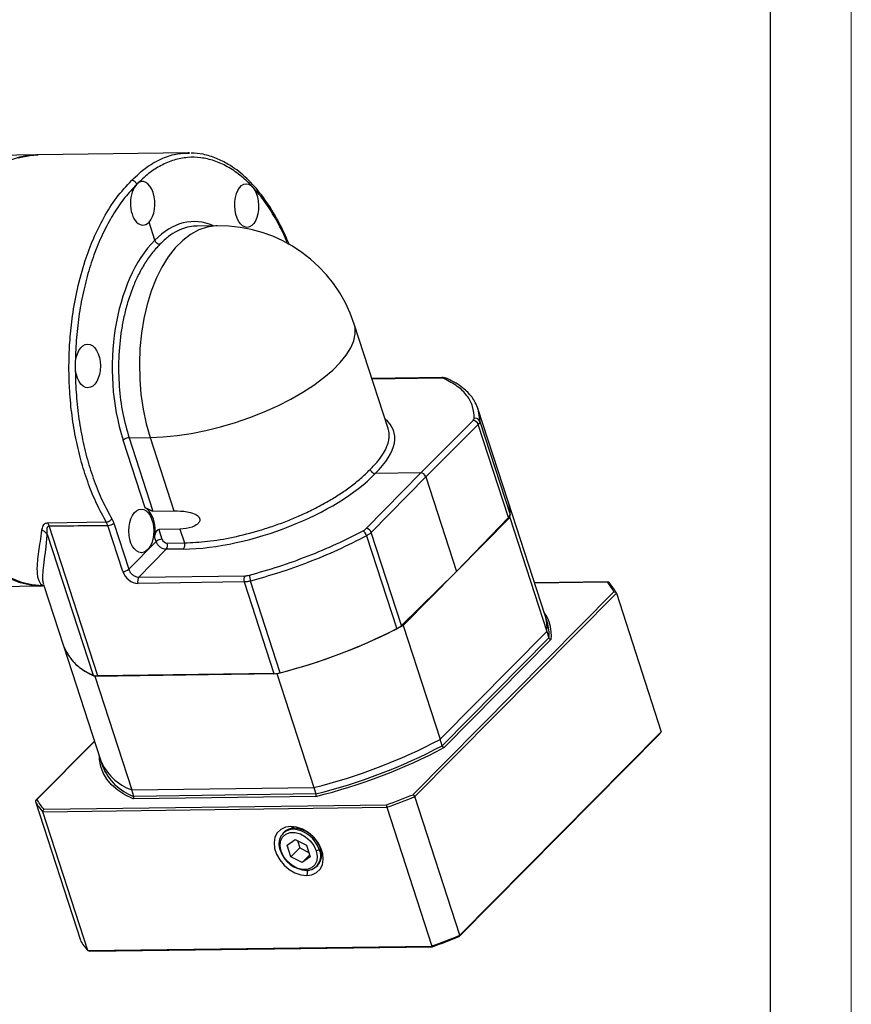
# Model space of a CAD drawing. Header units: millimetres. Extents: x 7099 to 7931, y -723 to -137.
# Tile 10 of 12: x 7829 to 7931, y -603 to -483. Entities that reach past the tile are written whole.
import ezdxf

# ---------------------------------------------------------------- set-up
doc = ezdxf.new("R2010")
doc.units = ezdxf.units.MM
doc.layers.get('0').update_dxf_attribs({"lineweight": 18})
doc.layers.add('图框_外框线', color=7, linetype='Continuous', lineweight=18)
doc.layers.add('粗实线', color=7, linetype='Continuous', lineweight=40)

# ---------------------------------------------------------------- blocks, each defined once
blk = doc.blocks.new('115M1L2S22222')
at = {"linetype": 'Continuous', "lineweight": 25}
for p, q in [((158.5, 58.93), (143.52, 58.74)), ((158.99, 58.94), (158.74, 58.94)), ((191.77, 59.38), (158.99, 58.94)), ((192.06, 59.34), (191.76, 59.37)), ((184.49, 40.29), (183.21, 44.22)), ((198.09, 43.46), (193.73, 43.4)), ((235.39, -0.76), (227.99, 22.03)), ((247.15, 10.35), (231.85, 10.15)), ((246.89, 10.23), (231.88, 10.03)), ((247.13, 10.35), (247.15, 10.35)), ((261.58, -16.7), (254.99, 3.63)), ((254.99, 3.55), (255.41, 0.8)), ((242.49, -10.42), (253.92, 0.97)), ((255.03, 0.11), (243.6, -11.28)), ((261.62, -20.18), (255.03, 0.11)), ((255.41, 0.8), (261.99, -19.48)), ((182.35, -18.04), (177.56, -3.27)), ((178.87, -2.78), (183.46, -2.72)), ((178.87, -2.78), (184.05, -18.76)), ((183.46, -2.72), (188.65, -18.7)), ((230.6, -22.56), (242.49, -10.42)), ((242.49, -10.42), (232.56, -10.56)), ((243.6, -11.28), (231.71, -23.42)), ((243.6, -11.28), (250.31, -31.95)), ((269.65, -41.55), (261.59, -16.7)), ((184.05, -18.76), (188.65, -18.7)), ((173.89, -21.16), (161.12, -21.38)), ((174.22, -21.9), (173.89, -21.16)), ((175.52, -21.41), (178.78, -31.46)), ((238.67, -43.7), (261.95, -20.19)), ((250.31, -31.95), (261.62, -20.18)), ((261.95, -20.19), (270.02, -45.04)), ((172.01, -54.73), (161.4, -22)), ((177.48, -31.95), (174.22, -21.9)), ((189.95, -22.7), (185.35, -22.76)), ((185.35, -22.76), (186.04, -24.89)), ((189.95, -22.7), (190.92, -25.7)), ((238.3, -43.72), (231.71, -23.42)), ((161, -23.77), (170.99, -54.56)), ((178.78, -31.46), (184.74, -25.38)), ((184.74, -25.38), (184.44, -24.46)), ((187.15, -25.75), (190.92, -25.7)), ((230.69, -24.15), (237.27, -44.43)), ((186.96, -27.1), (181, -33.18)), ((190.73, -27.05), (186.96, -27.1)), ((250.31, -31.95), (238.3, -43.72)), ((203.98, -34.23), (180.81, -34.53)), ((181, -33.18), (204.18, -32.87)), ((203.98, -34.23), (210.47, -54.22)), ((211.85, -54.02), (205.36, -34.02)), ((283.4, -34.2), (267.33, -34.41)), ((283.16, -34.25), (267.35, -34.46)), ((144.77, -35.26), (159.74, -35.06)), ((160.02, -34.95), (160.28, -35)), ((160.21, -34.77), (164.56, -48.18)), ((160.24, -35.05), (160.3, -35.05)), ((240.82, -80.61), (284.67, -36.36)), ((241.19, -81.03), (285.19, -36.63)), ((285.19, -36.63), (295, -66.88)), ((270.1, -42.94), (269.65, -41.55)), ((238.67, -43.7), (246.73, -68.54)), ((246.73, -68.54), (270.02, -45.04)), ((270.02, -45.04), (270.47, -46.44)), ((270.47, -46.44), (247.18, -69.94)), ((270.96, -46.73), (247.58, -70.33)), ((164.64, -48.4), (172.63, -73.03)), ((171.39, -54.74), (211.1, -54.21)), ((171.39, -54.74), (179.45, -79.58)), ((210.47, -54.22), (172.01, -54.73)), ((211.1, -54.21), (219.16, -79.06)), ((247.18, -69.94), (246.73, -68.54)), ((250.86, -111.56), (294.71, -67.31)), ((251, -111.29), (295, -66.88)), ((171.3, -68.92), (158.53, -81.81)), ((171.32, -69), (158.74, -81.7)), ((172.63, -73.03), (173.08, -74.42)), ((179.45, -79.58), (219.16, -79.06)), ((219.16, -79.06), (219.62, -80.45)), ((179.9, -80.98), (179.45, -79.58)), ((219.62, -81), (179.74, -81.53)), ((219.62, -80.45), (179.9, -80.98)), ((251, -111.29), (241.19, -81.03)), ((158.45, -82.13), (168.26, -112.38)), ((160.04, -84.36), (235.08, -83.36)), ((160.25, -83.81), (235.03, -82.82)), ((235.08, -83.36), (244.9, -113.62)), ((169.86, -114.61), (160.04, -84.36)), ((214.89, -87.92), (214.13, -87.54)), ((214.65, -88.17), (214.89, -87.92)), ((212.69, -88.79), (212.45, -89.03)), ((213.37, -91.63), (215.07, -90.36)), ((214.17, -94.18), (213.37, -91.63)), ((216.11, -92.22), (214.17, -94.18)), ((215.07, -90.36), (217.56, -91.63)), ((215.61, -90.63), (216.11, -92.22)), ((216.11, -92.22), (218.06, -93.21)), ((217.56, -91.63), (218.36, -94.17)), ((212.02, -92.95), (211.85, -92.71)), ((216.66, -95.44), (214.17, -94.18)), ((218.26, -93.83), (216.66, -95.44)), ((218.36, -94.17), (216.66, -95.44)), ((219.71, -92.85), (220.37, -92.6)), ((219.77, -96.28), (220.01, -96.04)), ((217.77, -97.14), (217.61, -98.26)), ((169.86, -114.61), (244.9, -113.62)), ((170.29, -114.76), (245.07, -113.77))]:
    blk.add_line(p, q, dxfattribs=at)
at = {"linetype": 'Continuous', "lineweight": 25, "flags": 128}
for points in [[(158.74, 58.94), (156.73, 58.77), (154.45, 58.25)], [(160.24, -35.05), (159.73, -35.05), (157.43, -34.82), (155.14, -34.24), (152.89, -33.3)], [(154.92, 58.32), (157.2, 58.81), (158.99, 58.94)], [(154.69, 58.25), (156.97, 58.78), (158.99, 58.94)], [(198.09, 43.46), (197.8, 43.45), (195.92, 43.19), (194.08, 42.56), (192.28, 41.59), (190.56, 40.27), (188.93, 38.63), (187.42, 36.68), (186.03, 34.44), (184.79, 31.95), (183.71, 29.23), (182.81, 26.31), (182.08, 23.23), (181.55, 20.03), (181.22, 16.73), (181.1, 13.39), (181.17, 10.03), (181.45, 6.71), (181.93, 3.45), (182.6, 0.29), (183.46, -2.72)], [(183.46, -2.72), (186.33, -2.59), (189.33, -2.29), (192.44, -1.81), (195.62, -1.17), (198.84, -0.37), (202.05, 0.58), (205.22, 1.68), (208.32, 2.89), (211.29, 4.22), (214.12, 5.65), (216.77, 7.16), (219.2, 8.73), (221.38, 10.34), (223.3, 11.98), (224.93, 13.62), (226.25, 15.25), (227.24, 16.85), (227.9, 18.4), (228.21, 19.87), (228.17, 21.26), (227.99, 22.03)], [(159.87, -35.06), (159.46, -35.06), (157.16, -34.87), (154.87, -34.32), (152.62, -33.42), (150.41, -32.17), (148.28, -30.59), (146.22, -28.69), (144.26, -26.47), (142.42, -23.97), (140.7, -21.19), (139.12, -18.16), (137.7, -14.9), (136.43, -11.43)], [(136.68, -11.43), (137.94, -14.89), (139.37, -18.15), (140.95, -21.18), (142.67, -23.96), (144.51, -26.47), (146.47, -28.68), (148.52, -30.59), (150.66, -32.17), (152.87, -33.41), (155.12, -34.32), (157.41, -34.86), (159.71, -35.06), (159.99, -35.05)], [(160.24, -35.05), (159.96, -35.05), (157.66, -34.86), (155.37, -34.31), (153.12, -33.41), (150.91, -32.17), (148.77, -30.59), (146.72, -28.68), (144.76, -26.47), (142.91, -23.96), (141.2, -21.18), (139.62, -18.15), (138.19, -14.89), (136.93, -11.42)], [(179.74, -81.53), (177.93, -80.62), (176.37, -79.6), (175.05, -78.47), (174, -77.23), (173.21, -75.88), (172.68, -74.45), (172.43, -72.93), (172.4, -72.34)], [(214.13, -87.54), (212.96, -87.71), (211.96, -88.18), (211.19, -88.93), (210.69, -89.91), (210.49, -91.06), (210.6, -92.32), (211.02, -93.61), (211.72, -94.86), (212.67, -96), (213.79, -96.96), (215.04, -97.68), (216.34, -98.12), (217.61, -98.26)], [(217.61, -98.26), (218.77, -98.09), (219.77, -97.62), (220.54, -96.87), (221.04, -95.89), (221.24, -94.74), (221.13, -93.48), (220.71, -92.19), (220.01, -90.94), (219.06, -89.8), (217.94, -88.84), (216.69, -88.12), (215.39, -87.68), (214.13, -87.54)], [(212.02, -92.95), (211.8, -91.81), (211.92, -90.75), (212.35, -89.87), (213.07, -89.23), (214.02, -88.89), (215.11, -88.88), (216.27, -89.19), (217.39, -89.8), (218.39, -90.67), (219.19, -91.71), (219.71, -92.85)], [(219.71, -92.85), (219.93, -93.99), (219.81, -95.05), (219.38, -95.93), (218.66, -96.57), (217.71, -96.91), (216.62, -96.92), (215.46, -96.61), (214.34, -96), (213.34, -95.14), (212.54, -94.09), (212.02, -92.95)]]:
    blk.add_lwpolyline(points, dxfattribs=at)
at = {"linetype": 'Continuous', "lineweight": 25}
for centre, radius, start, end in [((159.46, 40.49), 18.46, 92.6225, 138.5483), ((198.5, 12.46), 31, 17.9765, 90.76), ((247.16, 9.97), 0.381, 94.325, 136.8308), ((247.94, 9.44), 0.782, 66.4829, 118.6403), ((253.86, -0.25), 1.23, 17.253, 87.1701), ((254.45, 0.45), 1.02, 20.3663, 105.8082), ((178.92, -4.89), 2.11, 91.4126, 129.9374), ((253.41, -19.33), 8.59, 354.2008, 19.3307), ((253.56, -19.29), 8.43, 358.6991, 17.8893), ((174.17, -19.79), 2.11, 271.4126, 309.9374), ((260.87, -19.34), 1.12, 311.5035, 353.0168), ((228.64, -24.76), 2.13, 16.5624, 53.2046), ((230.51, -23.83), 1.27, 18.6958, 85.7273), ((186.09, -27), 2.11, 91.4126, 129.9374), ((185.77, -26.24), 1.47, 324.0737, 19.618), ((189.54, -26.19), 1.47, 324.0737, 19.618), ((177.43, -29.84), 2.11, 271.4126, 309.9374), ((182.19, -34.04), 1.47, 144.0737, 199.618), ((205.36, -33.73), 1.47, 144.0737, 199.618), ((209.76, -32.44), 4.67, 183.6623, 199.8223), ((274.11, -42.31), 12.12, 29.4222, 41.7086), ((274.53, -42.56), 12.2, 29.1191, 42.0116), ((262.49, -45.81), 8.52, 353.7796, 35.5187), ((261.44, -44.17), 8.62, 354.2238, 17.7554), ((261.9, -45.57), 8.62, 354.2238, 17.7554), ((181.6, 64.54), 122.36, 283.9537, 297.8012), ((181.36, 65.26), 123.11, 284.3379, 297.0053), ((235.36, -40.56), 4.32, 296.2299, 312.9553), ((175.08, -44.01), 11.31, 201.608, 248.839), ((175.22, -43.93), 11.47, 201.769, 250.4847), ((171.89, -52.31), 2.42, 248.3209, 273.0043), ((210.31, -48.25), 5.98, 271.4895, 284.9247), ((189.66, 39.69), 122.36, 283.9537, 297.8012), ((190.11, 38.3), 122.36, 283.9537, 297.8012), ((189.99, 38.67), 123.28, 283.9071, 297.8477), ((183.28, -68.77), 11.47, 201.769, 250.4847), ((183.73, -70.17), 11.47, 201.769, 250.4847), ((179.35, 71.87), 164.41, 289.7982, 291.9567), ((179.21, 72.29), 165.38, 289.7448, 292.0101), ((169.1, -76.2), 12.2, 209.1191, 222.0116), ((169.3, -75.75), 12.12, 209.4222, 221.7086), ((214.82, -90.97), 3.05, 88.6485, 134.265), ((214.5, -94.34), 6.43, 17.9556, 86.4675), ((214.7, -91.33), 3.17, 90.807, 205.8609), ((214.25, -94.58), 6.43, 17.9556, 86.4675), ((217.96, -90.73), 6.43, 197.9556, 266.4675), ((217.52, -93.98), 3.17, 270.807, 25.8609), ((217.34, -93.71), 3.54, 318.8811, 22.5203), ((189.03, 42.04), 165.38, 289.7448, 292.0101), ((189.39, 40.92), 164.41, 289.7982, 291.9567), ((178.92, -106.45), 12.2, 209.1191, 222.0116)]:
    blk.add_arc(centre, radius, start, end, dxfattribs=at)
for centre, major_axis, ratio, start_param, end_param in [((181.87, 48.36), (-0.01, 4.75), 0.574097, 0.510249, 3.651842), ((181.87, 48.36), (-0.11, 4.75), 0.548809, 3.640385, 6.781977), ((193.53, 12.39), (-0.74, 31.99), 0.548809, 6.028113, 6.781432), ((193.55, 12.4), (-0.09, 32), 0.574097, 0.510795, 2.081046), ((245.91, 9.28), (1.91, 0.6), 0.387125, 0.410572, 0.915932), ((206.08, -10.91), (30.55, 9.53), 0.387125, 5.628867, 6.536954), ((252.25, 0.93), (1.91, 0.6), 0.387125, 5.645775, 6.15143), ((206.09, -10.9), (30.32, 10.24), 0.412413, 4.048192, 5.618443), ((242.77, -11.3), (0.71, -0.704), 0.72469, 0.952336, 2.522828), ((181.53, -23.09), (-0.01, 5.25), 0.574097, 4.444999, 6.000278), ((228.97, -22.57), (1.9, 0.64), 0.412413, 5.095879, 5.601535), ((186.87, -24.88), (0.71, -0.704), 0.72469, 4.093929, 5.664421), ((179.96, -31.92), (2.13, -2.11), 0.72469, 4.093929, 5.664421), ((205.14, -31.86), (1.9, 0.64), 0.412413, 4.048192, 4.553552)]:
    blk.add_ellipse(centre, major_axis=major_axis, ratio=ratio, start_param=start_param, end_param=end_param, dxfattribs=at)
for centre, major_axis, ratio in [((204.52, 47.86), (-0.11, 4.75), 0.548809), ((169.86, 12.88), (-0.01, 4.75), 0.574097), ((181.53, -23.09), (-0.01, 4.75), 0.574097)]:
    blk.add_ellipse(centre, major_axis=major_axis, ratio=ratio, dxfattribs=at)
for points, knots in [([(179.42, 53.36), (180.53, 54.41), (182.7, 56.44), (186.12, 58.27), (189.23, 59.26), (191.19, 59.31), (192.04, 59.33)], [0, 0, 0, 0, 0.286881, 0.55614, 0.807771, 1, 1, 1, 1]), ([(213.49, 39.43), (213.17, 40.21), (212.27, 42.44), (210.49, 45.71), (208.21, 49.18), (205.72, 52.15), (203.07, 54.58), (200.3, 56.45), (197.43, 57.73), (194.51, 58.39), (191.58, 58.45), (188.67, 57.88), (185.83, 56.7), (183.09, 54.96), (181.38, 53.32), (180.53, 52.5)], [0, 0, 0, 0, 0.042968, 0.122715, 0.202462, 0.28221, 0.36196, 0.441711, 0.521463, 0.601217, 0.680971, 0.760728, 0.840484, 0.920242, 1, 1, 1, 1]), ([(213.84, 39.25), (213.79, 39.39), (213.5, 40.13), (212.42, 42.58), (210.43, 46.44), (207.47, 50.74), (204.15, 54.32), (200.91, 56.75), (197.88, 58.23), (195.19, 59.14), (193.29, 59.25), (192.41, 59.31)], [0, 0, 0, 0, 0.011191, 0.060747, 0.210144, 0.364291, 0.519015, 0.677036, 0.786045, 0.901199, 1, 1, 1, 1]), ([(173.89, -21.16), (173.19, -19.88), (171.77, -17.31), (169.98, -12.94), (168.45, -8.24), (167.24, -3.22), (166.36, 2.04), (165.94, 6.38), (165.78, 9.68), (165.73, 11.9), (165.75, 14.12), (165.82, 16.35), (166.02, 19.61), (166.5, 24.11), (167.57, 29.95), (169.12, 35.57), (171.07, 40.76), (173.34, 45.39), (176.1, 49.78), (178.29, 52.14), (179.42, 53.36)], [0, 0, 0, 0, 0.060936, 0.122317, 0.184146, 0.246421, 0.309142, 0.372311, 0.397717, 0.423193, 0.448742, 0.474362, 0.500054, 0.561609, 0.631867, 0.710823, 0.775776, 0.845624, 0.920366, 1, 1, 1, 1]), ([(180.53, 52.5), (179.66, 51.58), (177.91, 49.74), (175.56, 46.33), (173.43, 42.5), (171.57, 38.26), (170.01, 33.67), (168.76, 28.8), (167.85, 23.71), (167.28, 18.47), (167.06, 13.14), (167.2, 7.81), (167.69, 2.53), (168.53, -2.61), (169.7, -7.55), (171.2, -12.22), (172.98, -16.59), (174.39, -19.16), (175.1, -20.45)], [0, 0, 0, 0, 0.062505, 0.125011, 0.187515, 0.250019, 0.312522, 0.375024, 0.437525, 0.500025, 0.562524, 0.625022, 0.687519, 0.750016, 0.812512, 0.875008, 0.937504, 1, 1, 1, 1]), ([(180.53, 52.5), (180.48, 52.61), (180.41, 52.78), (180.24, 52.98), (180.09, 53.12), (179.92, 53.23), (179.69, 53.34), (179.52, 53.35), (179.42, 53.36)], [0, 0, 0, 0, 0.237966, 0.367039, 0.499555, 0.631305, 0.760324, 1, 1, 1, 1]), ([(193.73, 43.34), (193.46, 43.35), (192.6, 43.39), (191.14, 43.04), (189.32, 42.34), (187.43, 41.18), (186.22, 40.03), (185.6, 39.43)], [0, 0, 0, 0, 0.096893, 0.299377, 0.517391, 0.750933, 1, 1, 1, 1]), ([(185.6, 39.43), (184.96, 38.76), (183.73, 37.45), (182.13, 35.08), (180.78, 32.61), (179.79, 30.35), (179.06, 28.38), (178.54, 26.75), (178.11, 25.17), (177.74, 23.64), (177.44, 22.19), (176.93, 19.22), (176.47, 14.61), (176.6, 8.43), (177.36, 2.52), (178.37, -1.03), (178.87, -2.78)], [0, 0, 0, 0, 0.079995, 0.155004, 0.225026, 0.290061, 0.330654, 0.369029, 0.405184, 0.43912, 0.470837, 0.500335, 0.630371, 0.756993, 0.880203, 1, 1, 1, 1]), ([(184.49, 40.29), (184.53, 40.18), (184.61, 40.01), (184.78, 39.81), (184.88, 39.72), (184.95, 39.67), (185.01, 39.62), (185.14, 39.54), (185.35, 39.45), (185.51, 39.44), (185.6, 39.43)], [0, 0, 0, 0, 0.241143, 0.369404, 0.499284, 0.50436, 0.541985, 0.643771, 0.800539, 1, 1, 1, 1]), ([(248.25, 10.15), (248.06, 10.22), (247.73, 10.34), (247.32, 10.35), (247.13, 10.35)], [0, 0, 0, 0, 0.557669, 1, 1, 1, 1]), ([(254.17, 1.43), (254.12, 2.32), (254, 4.11), (252.69, 6.45), (250.65, 8.52), (248.59, 9.59), (247.56, 10.12)], [0, 0, 0, 0, 0.250008, 0.50001, 0.750008, 1, 1, 1, 1]), ([(255.03, 3.48), (254.84, 3.97), (254.49, 4.88), (253.75, 6), (252.96, 6.96), (251.91, 7.95), (250.41, 9.08), (249.01, 9.77), (248.25, 10.15)], [0, 0, 0, 0, 0.175862, 0.321231, 0.441058, 0.587195, 0.773514, 1, 1, 1, 1]), ([(231.45, -9.69), (232.05, -9.08), (233.21, -7.89), (234.39, -6.19), (235.17, -4.66), (235.52, -3.42), (235.63, -2.46), (235.6, -1.72), (235.51, -1.16), (235.41, -0.86), (235.38, -0.77)], [0, 0, 0, 0, 0.190463, 0.369055, 0.535773, 0.690616, 0.787266, 0.878633, 0.964717, 1, 1, 1, 1]), ([(190.92, -25.7), (192.58, -25.63), (195.95, -25.47), (201.58, -24.52), (205.98, -23.4), (208.94, -22.48), (210.44, -21.98), (211.93, -21.44), (213.85, -20.71), (216.28, -19.7), (219.27, -18.28), (222.15, -16.73), (224.81, -15.1), (227.21, -13.45), (229.51, -11.62), (230.79, -10.35), (231.45, -9.69)], [0, 0, 0, 0, 0.11978, 0.242972, 0.369579, 0.401816, 0.434267, 0.466932, 0.499812, 0.560999, 0.631054, 0.709973, 0.774999, 0.845013, 0.920014, 1, 1, 1, 1]), ([(231.45, -9.69), (231.49, -9.79), (231.56, -9.95), (231.71, -10.14), (231.81, -10.24), (231.87, -10.29), (231.89, -10.3), (231.95, -10.35), (232.06, -10.42), (232.29, -10.53), (232.45, -10.54), (232.56, -10.56)], [0, 0, 0, 0, 0.199456, 0.356223, 0.45801, 0.486827, 0.49564, 0.500718, 0.630587, 0.758845, 1, 1, 1, 1]), ([(184.05, -18.76), (184.02, -18.76), (183.95, -18.76), (183.78, -18.72), (183.48, -18.61), (183.09, -18.41), (182.68, -18.2), (182.46, -18.1), (182.35, -18.04)], [0, 0, 0, 0, 0.055269, 0.113702, 0.251173, 0.500882, 0.750477, 1, 1, 1, 1]), ([(188.65, -18.7), (189.59, -18.72), (191, -18.76), (192.83, -19.21), (193.72, -19.66), (194.11, -20.06), (194.28, -20.38), (194.33, -20.73), (194.19, -21.17), (193.65, -21.77), (192.22, -22.5), (190.86, -22.62), (189.95, -22.7)], [0, 0, 0, 0, 0.248369, 0.37304, 0.444122, 0.472575, 0.49922, 0.528604, 0.561095, 0.625241, 0.750487, 1, 1, 1, 1]), ([(161.12, -21.38), (160.99, -21.4), (160.71, -21.42), (160.33, -21.63), (159.93, -22.11), (159.84, -22.61), (159.78, -22.93)], [0, 0, 0, 0, 0.141279, 0.28501, 0.538338, 1, 1, 1, 1]), ([(161.4, -22), (161.35, -21.88), (161.27, -21.66), (161.17, -21.47), (161.12, -21.38)], [0, 0, 0, 0, 0.56, 1, 1, 1, 1]), ([(173.89, -21.16), (174, -21.15), (174.16, -21.13), (174.4, -21.04), (174.58, -20.95), (174.75, -20.84), (174.94, -20.67), (175.04, -20.54), (175.1, -20.45)], [0, 0, 0, 0, 0.239687, 0.368508, 0.5, 0.631492, 0.760313, 1, 1, 1, 1]), ([(175.1, -20.45), (175.15, -20.55), (175.24, -20.71), (175.35, -20.96), (175.44, -21.18), (175.5, -21.33), (175.52, -21.41)], [0, 0, 0, 0, 0.339966, 0.560014, 0.780001, 1, 1, 1, 1]), ([(159.78, -22.93), (159.66, -23.77), (159.42, -25.44), (159.05, -27.69), (158.83, -29.61), (158.74, -31.18), (158.78, -32.38), (158.93, -33.34), (159.19, -34.09), (159.54, -34.66), (159.86, -34.85), (160.02, -34.95)], [0, 0, 0, 0, 0.123966, 0.247641, 0.387024, 0.496362, 0.600025, 0.699798, 0.798116, 0.898572, 1, 1, 1, 1]), ([(161, -23.77), (160.81, -23.57), (160.47, -23.22), (159.99, -23.02), (159.78, -22.93)], [0, 0, 0, 0, 0.56, 1, 1, 1, 1]), ([(161, -23.77), (160.97, -23.41), (160.92, -22.88), (161.02, -22.31), (161.16, -22.09), (161.29, -22.02), (161.36, -22.01), (161.4, -22)], [0, 0, 0, 0, 0.527871, 0.777351, 0.901749, 0.952876, 1, 1, 1, 1]), ([(161.4, -22), (163.79, -21.98), (168.06, -21.93), (172.34, -21.91), (174.22, -21.9)], [0, 0, 0, 0, 0.559995, 1, 1, 1, 1]), ([(184.44, -24.46), (184.47, -24.29), (184.54, -23.95), (184.72, -23.45), (184.92, -23.05), (185.11, -22.84), (185.25, -22.77), (185.32, -22.76), (185.35, -22.76)], [0, 0, 0, 0, 0.249536, 0.499076, 0.748782, 0.886296, 0.944734, 1, 1, 1, 1]), ([(205.1, -32.74), (207.26, -32.13), (211.59, -30.9), (217.97, -28.58), (224.17, -25.99), (228, -24.03), (229.92, -23.05)], [0, 0, 0, 0, 0.249992, 0.49999, 0.749992, 1, 1, 1, 1]), ([(160.25, -34.71), (160.17, -34.47), (159.98, -33.86), (160.06, -32.29), (160.31, -30.02), (160.7, -27.24), (160.9, -24.92), (161, -23.77)], [0, 0, 0, 0, 0.1461, 0.359477, 0.574478, 0.790094, 1, 1, 1, 1]), ([(230.69, -24.15), (228.6, -25.21), (224.51, -27.3), (218.02, -29.98), (211.64, -32.26), (207.42, -33.44), (205.36, -34.02)], [0, 0, 0, 0, 0.266712, 0.522284, 0.766714, 1, 1, 1, 1]), ([(178.78, -31.46), (178.88, -31.69), (179.08, -32.15), (179.65, -32.72), (180.32, -33.11), (180.78, -33.16), (181, -33.18)], [0, 0, 0, 0, 0.250022, 0.5, 0.749978, 1, 1, 1, 1]), ([(205.36, -34.02), (205.12, -34.08), (204.63, -34.19), (204.2, -34.22), (203.98, -34.23)], [0, 0, 0, 0, 0.505433, 1, 1, 1, 1]), ([(283.16, -34.25), (283.19, -34.23), (283.23, -34.21), (283.32, -34.19), (283.4, -34.2), (283.48, -34.23), (283.53, -34.28), (283.57, -34.33), (283.59, -34.38), (283.59, -34.4)], [0, 0, 0, 0, 0.15614, 0.291565, 0.499756, 0.632229, 0.759388, 0.881776, 1, 1, 1, 1]), ([(160.33, -35), (160.32, -35), (160.23, -34.95), (160.12, -34.95), (160.02, -34.95)], [0, 0, 0, 0, 0.07804, 1, 1, 1, 1]), ([(284.67, -36.36), (284.7, -36.35), (284.76, -36.35), (284.87, -36.36), (284.97, -36.39), (285.06, -36.44), (285.11, -36.5), (285.16, -36.56), (285.18, -36.6), (285.19, -36.63)], [0, 0, 0, 0, 0.155565, 0.290805, 0.499754, 0.632137, 0.759269, 0.881687, 1, 1, 1, 1]), ([(270.96, -46.73), (270.93, -46.73), (270.87, -46.74), (270.77, -46.72), (270.67, -46.68), (270.59, -46.62), (270.52, -46.55), (270.49, -46.48), (270.47, -46.44)], [0, 0, 0, 0, 0.156242, 0.291856, 0.500514, 0.631839, 0.758902, 1, 1, 1, 1]), ([(295, -66.88), (294.95, -66.96), (294.85, -67.1), (294.75, -67.25), (294.71, -67.31)], [0, 0, 0, 0, 0.56, 1, 1, 1, 1]), ([(247.58, -70.33), (247.55, -70.33), (247.51, -70.32), (247.43, -70.27), (247.36, -70.21), (247.29, -70.14), (247.23, -70.05), (247.2, -69.99), (247.18, -69.94)], [0, 0, 0, 0, 0.157002, 0.292849, 0.500423, 0.63189, 0.759014, 1, 1, 1, 1]), ([(179.74, -81.53), (179.76, -81.51), (179.8, -81.47), (179.86, -81.39), (179.9, -81.3), (179.92, -81.21), (179.93, -81.1), (179.91, -81.03), (179.9, -80.98)], [0, 0, 0, 0, 0.157002, 0.292849, 0.500423, 0.63189, 0.759014, 1, 1, 1, 1]), ([(219.62, -81), (219.63, -80.98), (219.64, -80.95), (219.66, -80.87), (219.67, -80.78), (219.66, -80.68), (219.65, -80.57), (219.63, -80.5), (219.62, -80.45)], [0, 0, 0, 0, 0.156214, 0.291803, 0.500421, 0.631773, 0.758861, 1, 1, 1, 1]), ([(240.82, -80.61), (240.84, -80.62), (240.88, -80.64), (240.95, -80.68), (241.02, -80.75), (241.08, -80.82), (241.13, -80.89), (241.16, -80.97), (241.18, -81.01), (241.19, -81.03)], [0, 0, 0, 0, 0.15614, 0.291565, 0.499756, 0.632229, 0.759388, 0.881776, 1, 1, 1, 1]), ([(158.74, -81.7), (158.71, -81.71), (158.65, -81.73), (158.56, -81.78), (158.49, -81.84), (158.45, -81.92), (158.43, -81.99), (158.43, -82.06), (158.44, -82.11), (158.45, -82.13)], [0, 0, 0, 0, 0.155628, 0.290923, 0.499955, 0.632279, 0.759358, 0.881729, 1, 1, 1, 1]), ([(235.03, -82.82), (235.03, -82.84), (235.02, -82.87), (235.01, -82.95), (235.02, -83.04), (235.03, -83.13), (235.04, -83.22), (235.06, -83.29), (235.07, -83.34), (235.08, -83.36)], [0, 0, 0, 0, 0.155565, 0.290805, 0.499754, 0.632137, 0.759269, 0.881687, 1, 1, 1, 1]), ([(160.25, -83.81), (160.22, -83.83), (160.18, -83.86), (160.11, -83.94), (160.06, -84.03), (160.03, -84.13), (160.02, -84.21), (160.02, -84.29), (160.03, -84.34), (160.04, -84.36)], [0, 0, 0, 0, 0.156203, 0.291682, 0.499957, 0.63237, 0.759477, 0.881818, 1, 1, 1, 1]), ([(250.86, -111.56), (250.89, -111.51), (250.94, -111.42), (250.98, -111.33), (251, -111.29)], [0, 0, 0, 0, 0.56, 1, 1, 1, 1]), ([(244.9, -113.62), (244.93, -113.65), (244.99, -113.7), (245.05, -113.75), (245.07, -113.77)], [0, 0, 0, 0, 0.56, 1, 1, 1, 1]), ([(170.29, -114.76), (170.21, -114.74), (170.06, -114.69), (169.92, -114.63), (169.86, -114.61)], [0, 0, 0, 0, 0.56, 1, 1, 1, 1])]:
    blk.add_open_spline(points, degree=3, knots=knots, dxfattribs=at)
for points in [[(255.41, 0.8), (255.39, 0.69), (255.35, 0.48), (255.14, 0.23), (255.03, 0.11)], [(231.71, -23.42), (231.58, -23.55), (231.3, -23.8), (230.89, -24.03), (230.69, -24.15)], [(186.96, -27.1), (186.73, -27.08), (186.29, -27.03), (185.61, -26.63), (185.04, -26.06), (184.84, -25.61), (184.74, -25.38)]]:
    blk.add_open_spline(points, degree=3, dxfattribs=at)

msp = doc.modelspace()

# ---------------------------------------------------------------- linework, layer by layer
at = {"layer": '图框_外框线', "color": 3}
msp.add_lwpolyline([(7102.6527, -723.1188), (7930.9741, -723.1188), (7930.9741, -137.3773), (7102.6527, -137.3773)], close=True, dxfattribs=at)
at = {"layer": '图框_外框线', "color": 3, "lineweight": 25}
msp.add_lwpolyline([(7151.9576, -713.2579), (7921.1131, -713.2579), (7921.1131, -147.2383), (7151.9576, -147.2383)], close=True, dxfattribs=at)

# ---------------------------------------------------------------- block references
at = {"layer": '粗实线', "xscale": 0.5599999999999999, "yscale": 0.5599999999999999, "zscale": 0.5599999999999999}
msp.add_blockref('115M1L2S22222', (7742.5568, -532.1172), dxfattribs=at)

doc.saveas('drawing.dxf')
